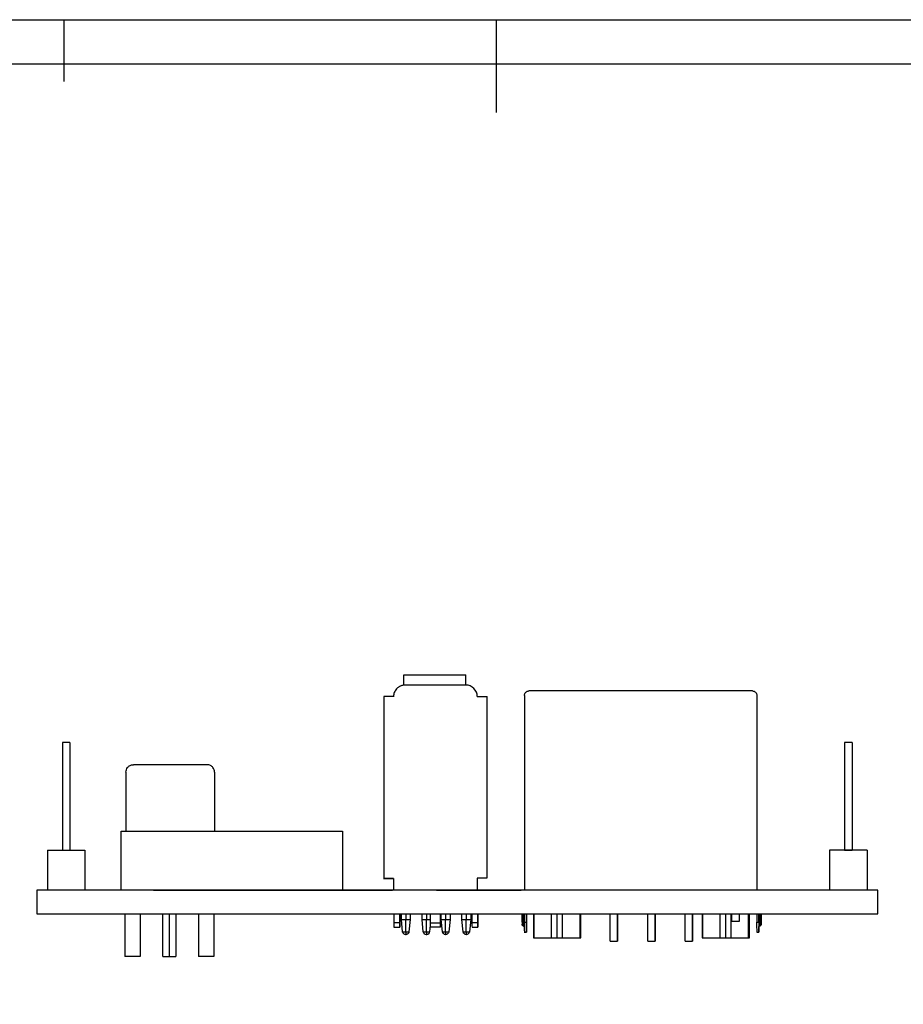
# Model space of a CAD drawing. Extents: x 649 to 824, y 56 to 305.
# Tile 13 of 14: x 704 to 764, y 238 to 305. Entities that reach past the tile are written whole.
import ezdxf

# ---------------------------------------------------------------- set-up
doc = ezdxf.new("R2010")
doc.units = 0
doc.header["$MEASUREMENT"] = 0
doc.layers.get('0').update_dxf_attribs({"linetype": 'ByLayer'})
doc.layers.add('HMI-D4', color=250, linetype='CONTINUOUS')

msp = doc.modelspace()

# ---------------------------------------------------------------- linework, layer by layer
for p, q in [((730.227, 260.514), (734.427, 260.514)), ((730.227, 259.808), (730.227, 260.514)), ((734.427, 259.814), (734.427, 260.514)), ((728.877, 259.034), (728.877, 246.721)), ((729.528, 259.034), (728.877, 259.034)), ((735.207, 259.034), (735.877, 259.034)), ((735.85, 259.034), (735.85, 246.721)), ((738.407, 259.114), (738.407, 245.914)), ((754.155, 259.116), (754.155, 245.914)), ((707.095, 255.914), (707.095, 248.614)), ((707.595, 255.914), (707.095, 255.914)), ((707.595, 255.914), (707.595, 248.614)), ((760.105, 255.914), (760.105, 248.614)), ((760.605, 255.914), (760.105, 255.914)), ((760.605, 255.914), (760.605, 248.614)), ((716.896, 254.414), (711.901, 254.414)), ((754.155, 254.314), (754.155, 245.914)), ((738.407, 253.797), (738.407, 245.914)), ((711.077, 245.914), (711.077, 249.914)), ((711.077, 249.914), (726.077, 249.914)), ((726.077, 249.914), (726.077, 245.914)), ((706.075, 248.614), (706.075, 245.914)), ((706.075, 248.614), (708.615, 248.614)), ((707.095, 248.614), (707.595, 248.614)), ((708.615, 248.614), (708.615, 245.914)), ((759.085, 248.614), (759.085, 245.914)), ((761.625, 248.614), (759.085, 248.614)), ((760.105, 248.614), (760.605, 248.614)), ((761.625, 248.614), (761.625, 245.914)), ((728.85, 246.714), (729.528, 246.714)), ((728.877, 246.721), (729.528, 246.721)), ((735.85, 246.721), (735.2, 246.721)), ((735.2, 246.721), (735.2, 245.914)), ((713.255, 245.914), (729.455, 245.914)), ((735.2, 245.914), (729.528, 245.914)), ((732.435, 245.914), (738.173, 245.914))]:
    msp.add_line(p, q)
at = {"color": 7, "linetype": 'Continuous', "lineweight": 25}
for p, q in [((730.327, 259.814), (730.261, 259.814)), ((734.427, 259.814), (730.327, 259.814)), ((753.856, 259.414), (738.708, 259.414)), ((711.398, 253.914), (711.398, 251.899)), ((717.398, 253.914), (717.398, 251.788)), ((711.398, 251.899), (711.398, 249.914)), ((717.398, 251.788), (717.398, 249.914)), ((729.528, 246.714), (729.528, 245.914)), ((714.412, 245.914), (714.42, 245.914)), ((711.324, 244.314), (711.324, 241.414)), ((712.352, 244.314), (712.352, 241.414)), ((713.888, 241.414), (713.888, 244.314)), ((714.336, 244.314), (714.336, 241.414)), ((714.788, 244.314), (714.788, 241.414)), ((716.324, 244.314), (716.324, 241.414)), ((717.352, 244.314), (717.352, 241.414)), ((729.548, 244.314), (729.548, 243.716)), ((729.948, 243.716), (729.948, 244.314)), ((729.952, 244.314), (729.951, 243.716)), ((730.061, 243.914), (730.061, 244.314)), ((730.661, 244.314), (730.661, 243.914)), ((731.461, 243.914), (731.461, 244.314)), ((732.022, 244.314), (732.022, 243.696)), ((732.722, 243.696), (732.722, 244.314)), ((732.726, 244.314), (732.726, 243.696)), ((732.761, 243.914), (732.761, 244.314)), ((733.361, 244.314), (733.361, 243.914)), ((734.161, 243.914), (734.161, 244.314)), ((734.761, 244.314), (734.761, 243.914)), ((734.848, 244.314), (734.848, 243.716)), ((735.248, 243.716), (735.248, 244.314)), ((735.252, 244.314), (735.251, 243.716)), ((738.245, 243.739), (738.245, 244.314)), ((738.393, 244.314), (738.393, 243.739)), ((738.543, 243.739), (738.543, 244.314)), ((738.545, 243.739), (738.545, 244.314)), ((738.549, 244.314), (738.549, 243.739)), ((739.016, 244.314), (739.016, 242.684)), ((739.058, 242.684), (739.058, 244.314)), ((740.233, 242.684), (740.233, 244.314)), ((740.983, 242.684), (740.983, 244.314)), ((742.169, 242.684), (742.169, 244.314)), ((742.216, 242.684), (742.216, 244.314)), ((744.217, 242.464), (744.217, 244.314)), ((744.717, 244.314), (744.717, 242.464)), ((744.719, 242.464), (744.719, 244.314)), ((746.757, 242.464), (746.757, 244.314)), ((747.257, 244.314), (747.257, 242.464)), ((747.259, 242.464), (747.259, 244.314)), ((749.297, 242.464), (749.297, 244.314)), ((749.797, 244.314), (749.797, 242.464)), ((749.799, 242.464), (749.799, 244.314)), ((750.446, 244.314), (750.446, 242.684)), ((750.488, 242.684), (750.488, 244.314)), ((751.663, 242.684), (751.663, 244.314)), ((752.413, 242.684), (752.413, 244.314)), ((752.468, 243.814), (752.468, 244.314)), ((752.968, 243.814), (752.968, 244.314)), ((752.97, 243.814), (752.97, 244.314)), ((753.599, 242.684), (753.599, 244.314)), ((753.646, 242.684), (753.646, 244.314)), ((754.143, 244.314), (754.143, 243.739)), ((754.293, 244.314), (754.293, 243.739)), ((754.294, 243.739), (754.294, 244.314)), ((754.446, 244.314), (754.446, 243.739)), ((729.548, 243.716), (729.948, 243.716)), ((730.143, 243.095), (730.061, 243.914)), ((730.061, 243.914), (730.36, 243.914)), ((730.36, 243.914), (730.661, 243.914)), ((730.36, 243.095), (730.36, 243.914)), ((730.661, 243.914), (730.579, 243.095)), ((731.543, 243.095), (731.461, 243.914)), ((731.461, 243.914), (731.76, 243.914)), ((731.76, 243.914), (732.022, 243.914)), ((731.76, 243.095), (731.76, 243.914)), ((732.022, 243.696), (732.722, 243.696)), ((732.843, 243.095), (732.761, 243.914)), ((732.761, 243.914), (733.06, 243.914)), ((733.06, 243.914), (733.361, 243.914)), ((733.06, 243.095), (733.06, 243.914)), ((733.361, 243.914), (733.279, 243.095)), ((734.243, 243.095), (734.161, 243.914)), ((734.161, 243.914), (734.46, 243.914)), ((734.46, 243.914), (734.761, 243.914)), ((734.46, 243.095), (734.46, 243.914)), ((734.761, 243.914), (734.679, 243.095)), ((734.848, 243.716), (735.248, 243.716)), ((738.32, 243.739), (738.245, 243.739)), ((738.393, 243.739), (738.543, 243.739)), ((752.468, 243.814), (752.968, 243.814)), ((752.968, 243.814), (752.97, 243.814)), ((754.143, 243.739), (754.293, 243.739)), ((754.294, 243.739), (754.37, 243.739)), ((729.55, 243.414), (729.95, 243.414)), ((732.023, 243.529), (731.979, 243.095)), ((732.724, 243.414), (732.024, 243.414)), ((732.724, 243.414), (732.724, 243.414)), ((734.85, 243.414), (735.25, 243.414)), ((738.321, 243.483), (738.393, 243.441)), ((738.396, 243.064), (738.546, 243.064)), ((738.546, 243.449), (738.546, 243.448)), ((754.146, 243.064), (754.296, 243.064)), ((754.296, 243.439), (754.371, 243.483)), ((731.742, 242.914), (731.744, 242.914)), ((731.779, 242.914), (731.776, 242.914)), ((734.48, 242.914), (734.48, 242.914)), ((739.016, 242.684), (739.058, 242.684)), ((739.058, 242.684), (740.233, 242.684)), ((740.233, 242.684), (740.608, 242.684)), ((740.608, 242.684), (740.983, 242.684)), ((740.983, 242.684), (742.169, 242.684)), ((742.169, 242.684), (742.216, 242.684)), ((744.217, 242.464), (744.717, 242.464)), ((744.717, 242.464), (744.719, 242.464)), ((746.757, 242.464), (747.257, 242.464)), ((747.257, 242.464), (747.259, 242.464)), ((749.297, 242.464), (749.797, 242.464)), ((749.797, 242.464), (749.799, 242.464)), ((750.446, 242.684), (750.488, 242.684)), ((750.488, 242.684), (751.663, 242.684)), ((751.663, 242.684), (752.038, 242.684)), ((752.038, 242.684), (752.413, 242.684)), ((752.413, 242.684), (753.599, 242.684)), ((753.599, 242.684), (753.646, 242.684)), ((712.352, 241.414), (711.324, 241.414)), ((712.329, 241.414), (712.324, 241.414)), ((713.888, 241.414), (714.336, 241.414)), ((714.336, 241.414), (714.788, 241.414)), ((717.352, 241.414), (716.324, 241.414))]:
    msp.add_line(p, q, dxfattribs=at)
at = {"color": 6}
for p, q in [((705.35, 245.914), (705.35, 244.314)), ((762.35, 245.914), (705.35, 245.914)), ((762.35, 244.314), (762.35, 245.914)), ((705.35, 244.314), (762.35, 244.314))]:
    msp.add_line(p, q, dxfattribs=at)
at = {"color": 8, "linetype": 'Continuous', "lineweight": 25}
for p, q in [((730.36, 244.314), (730.36, 243.914)), ((731.76, 244.314), (731.76, 243.914)), ((733.06, 244.314), (733.06, 243.914)), ((734.46, 244.314), (734.46, 243.914)), ((738.32, 244.314), (738.32, 243.739)), ((738.547, 244.314), (738.547, 243.739)), ((740.608, 244.314), (740.608, 242.684)), ((752.038, 244.314), (752.038, 242.684)), ((754.37, 243.739), (754.37, 244.314)), ((754.445, 244.314), (754.445, 243.739)), ((754.446, 243.739), (754.446, 244.314)), ((738.32, 243.739), (738.393, 243.739)), ((738.545, 243.739), (738.547, 243.739)), ((730.36, 243.095), (730.579, 243.095)), ((738.546, 243.439), (738.546, 243.45)), ((738.546, 243.444), (738.546, 243.439))]:
    msp.add_line(p, q, dxfattribs=at)
at = {"color": 7, "linetype": 'Continuous', "lineweight": 25, "flags": 128}
for points in [[(754.37, 243.739), (754.386, 243.739), (754.401, 243.739), (754.414, 243.739), (754.425, 243.739), (754.433, 243.739), (754.44, 243.739), (754.444, 243.739), (754.445, 243.739)], [(754.446, 243.739), (754.446, 243.691), (754.446, 243.65), (754.446, 243.622), (754.446, 243.613), (754.446, 243.622), (754.445, 243.65), (754.445, 243.691), (754.445, 243.739)]]:
    msp.add_lwpolyline(points, dxfattribs=at)
at = {"color": 8, "linetype": 'Continuous', "lineweight": 25, "flags": 128}
for points in [[(730.143, 243.095), (730.159, 243.095), (730.206, 243.095), (730.277, 243.095), (730.36, 243.095)], [(731.543, 243.095), (731.559, 243.095), (731.606, 243.095), (731.677, 243.095), (731.76, 243.095)], [(731.76, 243.095), (731.844, 243.095), (731.914, 243.095), (731.962, 243.095), (731.979, 243.095), (731.979, 243.095)], [(732.843, 243.095), (732.859, 243.095), (732.906, 243.095), (732.977, 243.095), (733.06, 243.095)], [(733.06, 243.095), (733.144, 243.095), (733.214, 243.095), (733.262, 243.095), (733.279, 243.095), (733.279, 243.095)], [(734.243, 243.095), (734.259, 243.095), (734.306, 243.095), (734.377, 243.095), (734.46, 243.095)], [(734.46, 243.095), (734.543, 243.095), (734.614, 243.095), (734.662, 243.095), (734.679, 243.095), (734.679, 243.095)]]:
    msp.add_lwpolyline(points, dxfattribs=at)
at = {"color": 7, "linetype": 'Continuous', "lineweight": 25}
for centre, radius, start, end in [((734.427, 259.034), 0.78, 359.99967, 89.99967), ((745.009, 243.649), 15.461, 179.7518, 180.86896), ((745.409, 243.649), 15.461, 179.7518, 180.86896), ((714.491, 243.649), 15.461, 359.13104, 0.2482), ((745.621, 243.634), 13.599, 179.74078, 180.92624), ((746.321, 243.634), 13.599, 179.74078, 180.92624), ((719.126, 243.634), 13.599, 359.07376, 0.25922), ((750.309, 243.649), 15.461, 179.7518, 180.86896), ((750.709, 243.649), 15.461, 179.7518, 180.86896), ((719.791, 243.649), 15.461, 359.13104, 0.2482), ((744.897, 243.708), 6.652, 179.72712, 180.81928), ((751.769, 243.675), 13.45, 179.72663, 180.82017), ((773.758, 243.571), 35.365, 179.72661, 180.82022), ((773.908, 243.571), 35.365, 179.72661, 180.82022), ((759.066, 243.674), 20.522, 179.81651, 180.64095), ((703.184, 243.571), 35.365, 359.17978, 0.27339), ((694.861, 243.721), 43.686, 359.7278, 0.02398), ((789.507, 243.571), 35.365, 179.72661, 180.82022), ((789.657, 243.571), 35.365, 179.72661, 180.82022), ((770.012, 243.664), 15.718, 179.72661, 180.82022), ((767.85, 243.676), 13.481, 179.72839, 180.8194), ((739.46, 243.052), 9.1, 179.73483, 180.86876), ((731.742, 243.114), 0.2, 185.71095, 270), ((740.848, 243.052), 9.088, 179.73432, 180.86977), ((731.78, 243.114), 0.2, 270, 354.28905), ((742.158, 243.052), 9.098, 179.73481, 180.86906), ((743.561, 243.052), 9.101, 179.73487, 180.86874), ((737.205, 243.384), 17.094, 358.9292, 0.19179)]:
    msp.add_arc(centre, radius, start, end, dxfattribs=at)
at = {"color": 8, "linetype": 'Continuous', "lineweight": 25}
msp.add_arc((736.168, 243.507), 2.379, 358.37872, 0.16539, dxfattribs=at)
at = {"color": 7, "linetype": 'Continuous', "lineweight": 25}
for points, knots in [([(730.227, 259.808), (730.197, 259.803), (730.137, 259.794), (730.051, 259.767), (729.973, 259.734), (729.903, 259.694), (729.839, 259.65), (729.783, 259.602), (729.716, 259.534), (729.644, 259.438), (729.58, 259.31), (729.538, 259.174), (729.531, 259.081), (729.528, 259.034)], [0, 0, 0, 0, 0.08229, 0.160677, 0.235339, 0.306444, 0.374148, 0.4386, 0.499936, 0.627896, 0.753405, 0.8772, 1, 1, 1, 1]), ([(738.407, 259.114), (738.407, 259.193), (738.44, 259.271), (738.551, 259.382), (738.63, 259.414), (738.708, 259.414)], [0, 0, 0, 0, 0.5, 0.5, 1, 1, 1, 1]), ([(753.856, 259.414), (753.935, 259.414), (754.012, 259.382), (754.123, 259.271), (754.155, 259.193), (754.155, 259.116)], [0, 0, 0, 0, 0.5, 0.5, 1, 1, 1, 1]), ([(711.398, 253.914), (711.398, 254.02), (711.429, 254.13), (711.551, 254.279), (711.605, 254.326), (711.74, 254.394), (711.82, 254.414), (711.901, 254.414)], [0, 0, 0, 0, 0.5, 0.5, 0.75, 0.75, 1, 1, 1, 1]), ([(717.398, 253.914), (717.398, 254.02), (717.367, 254.13), (717.246, 254.279), (717.191, 254.326), (717.056, 254.394), (716.977, 254.414), (716.896, 254.414)], [0, 0, 0, 0, 0.5, 0.5, 0.75, 0.75, 1, 1, 1, 1]), ([(754.446, 243.704), (754.446, 243.696), (754.446, 243.669), (754.446, 243.628), (754.448, 243.603), (754.438, 243.562), (754.423, 243.532), (754.4, 243.503), (754.38, 243.489), (754.37, 243.482)], [0, 0, 0, 0, 0.089368, 0.285847, 0.54106, 0.640897, 0.749825, 0.8716, 1, 1, 1, 1]), ([(730.208, 242.966), (730.19, 242.985), (730.157, 243.023), (730.147, 243.072), (730.143, 243.096)], [0, 0, 0, 0, 0.517721, 1, 1, 1, 1]), ([(730.208, 242.966), (730.229, 242.951), (730.27, 242.921), (730.32, 242.916), (730.344, 242.914)], [0, 0, 0, 0, 0.517721, 1, 1, 1, 1]), ([(730.378, 242.914), (730.402, 242.916), (730.453, 242.921), (730.493, 242.951), (730.514, 242.966)], [0, 0, 0, 0, 0.482279, 1, 1, 1, 1]), ([(730.579, 243.096), (730.575, 243.072), (730.566, 243.023), (730.532, 242.985), (730.514, 242.966)], [0, 0, 0, 0, 0.482279, 1, 1, 1, 1]), ([(732.908, 242.966), (732.89, 242.985), (732.857, 243.023), (732.847, 243.072), (732.843, 243.096)], [0, 0, 0, 0, 0.517721, 1, 1, 1, 1]), ([(732.908, 242.966), (732.929, 242.951), (732.97, 242.921), (733.02, 242.916), (733.044, 242.914)], [0, 0, 0, 0, 0.517721, 1, 1, 1, 1]), ([(733.078, 242.914), (733.102, 242.916), (733.152, 242.921), (733.193, 242.951), (733.214, 242.966)], [0, 0, 0, 0, 0.482279, 1, 1, 1, 1]), ([(733.279, 243.096), (733.275, 243.072), (733.265, 243.023), (733.232, 242.985), (733.214, 242.966)], [0, 0, 0, 0, 0.482279, 1, 1, 1, 1]), ([(734.308, 242.966), (734.29, 242.985), (734.257, 243.023), (734.247, 243.072), (734.243, 243.096)], [0, 0, 0, 0, 0.517721, 1, 1, 1, 1]), ([(734.308, 242.966), (734.329, 242.951), (734.37, 242.921), (734.42, 242.916), (734.444, 242.914)], [0, 0, 0, 0, 0.517721, 1, 1, 1, 1]), ([(734.478, 242.914), (734.502, 242.916), (734.552, 242.921), (734.593, 242.951), (734.614, 242.966)], [0, 0, 0, 0, 0.482279, 1, 1, 1, 1]), ([(734.679, 243.096), (734.675, 243.072), (734.665, 243.023), (734.632, 242.985), (734.614, 242.966)], [0, 0, 0, 0, 0.482279, 1, 1, 1, 1]), ([(738.322, 243.484), (738.316, 243.487), (738.296, 243.497), (738.271, 243.527), (738.249, 243.568), (738.247, 243.599), (738.247, 243.614)], [0, 0, 0, 0, 0.11453, 0.420826, 0.727123, 1, 1, 1, 1]), ([(733.046, 242.914), (733.046, 242.914), (733.045, 242.914), (733.043, 242.914), (733.042, 242.914), (733.042, 242.914)], [0, 0, 0, 0, 0.16047, 0.455218, 1, 1, 1, 1]), ([(734.446, 242.914), (734.446, 242.914), (734.445, 242.914), (734.443, 242.914), (734.442, 242.914), (734.442, 242.914)], [0, 0, 0, 0, 0.160469, 0.4552171, 1, 1, 1, 1])]:
    msp.add_open_spline(points, degree=3, knots=knots, dxfattribs=at)
for points in [[(730.327, 259.814), (730.294, 259.814), (730.26, 259.812), (730.227, 259.808)], [(729.528, 259.034), (729.528, 259.028), (729.527, 259.021), (729.527, 259.014)], [(730.342, 242.914), (730.342, 242.914), (730.344, 242.914), (730.348, 242.914)], [(730.348, 242.914), (730.352, 242.914), (730.356, 242.914), (730.361, 242.914)], [(730.361, 242.914), (730.366, 242.914), (730.37, 242.914), (730.374, 242.914)], [(730.374, 242.914), (730.378, 242.914), (730.38, 242.914), (730.38, 242.914)], [(731.748, 242.914), (731.752, 242.914), (731.756, 242.914), (731.761, 242.914)], [(731.761, 242.914), (731.766, 242.914), (731.77, 242.914), (731.774, 242.914)], [(731.774, 242.914), (731.778, 242.914), (731.78, 242.914), (731.78, 242.914)], [(733.048, 242.914), (733.052, 242.914), (733.056, 242.914), (733.061, 242.914)], [(733.061, 242.914), (733.066, 242.914), (733.07, 242.914), (733.074, 242.914)], [(733.074, 242.914), (733.078, 242.914), (733.08, 242.914), (733.08, 242.914)], [(734.448, 242.914), (734.452, 242.914), (734.456, 242.914), (734.461, 242.914)], [(734.461, 242.914), (734.466, 242.914), (734.47, 242.914), (734.474, 242.914)], [(734.474, 242.914), (734.478, 242.914), (734.48, 242.914), (734.48, 242.914)]]:
    msp.add_open_spline(points, degree=3, dxfattribs=at)
at = {"layer": 'HMI-D4', "color": 0}
for points in [[(648.545, 304.921), (824.444, 304.921), (824.444, 56.15), (648.545, 56.15)], [(651.545, 301.921), (821.444, 301.921), (821.444, 59.15), (651.545, 59.15)]]:
    msp.add_lwpolyline(points, close=True, dxfattribs=at)
for points in [[(707.178, 304.921), (707.178, 300.733)], [(736.494, 304.921), (736.494, 298.639)]]:
    msp.add_lwpolyline(points, dxfattribs=at)

doc.saveas('drawing.dxf')
